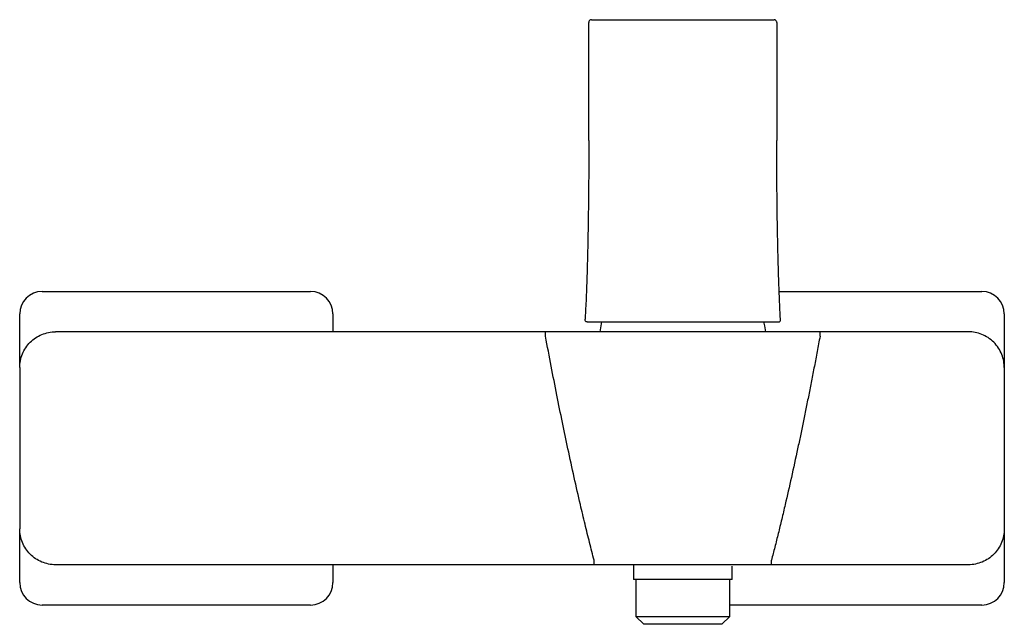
# Model space of a CAD drawing. Header units: millimetres. Extents: x 4211.034 to 4211.254, y 1884.886 to 1885.021.
import ezdxf

# ---------------------------------------------------------------- set-up
doc = ezdxf.new("R2010")
doc.units = ezdxf.units.MM
doc.layers.add('SANINDUSA', color=3, linetype='Continuous')

msp = doc.modelspace()

# ---------------------------------------------------------------- linework, layer by layer
at = {"layer": 'SANINDUSA'}
for p, q in [((4211.16165, 1884.99384), (4211.16165, 1885.02024)), ((4211.16225, 1885.02084), (4211.20305, 1885.02084)), ((4211.20365, 1885.02024), (4211.20365, 1884.99384)), ((4211.03949, 1884.96015), (4211.09949, 1884.96015)), ((4211.20419, 1884.96015), (4211.24949, 1884.96015)), ((4211.03449, 1884.94315), (4211.03449, 1884.95515)), ((4211.10449, 1884.95515), (4211.10449, 1884.95115)), ((4211.25449, 1884.95515), (4211.25449, 1884.94315)), ((4211.16125, 1884.95336), (4211.16166, 1884.95336)), ((4211.16166, 1884.95336), (4211.16166, 1884.95336)), ((4211.20364, 1884.95336), (4211.20364, 1884.95336)), ((4211.20364, 1884.95336), (4211.20405, 1884.95336)), ((4211.15198, 1884.95115), (4211.04249, 1884.95115)), ((4211.24649, 1884.95115), (4211.21332, 1884.95115)), ((4211.03449, 1884.94315), (4211.03449, 1884.90715)), ((4211.25449, 1884.94315), (4211.25449, 1884.90715)), ((4211.03449, 1884.89515), (4211.03449, 1884.90715)), ((4211.25449, 1884.90715), (4211.25449, 1884.89515)), ((4211.16284, 1884.89915), (4211.04249, 1884.89915)), ((4211.10449, 1884.89915), (4211.10449, 1884.89515)), ((4211.17165, 1884.89915), (4211.17165, 1884.89585)), ((4211.19365, 1884.89585), (4211.19365, 1884.89881)), ((4211.24649, 1884.89915), (4211.20245, 1884.89915)), ((4211.18265, 1884.89585), (4211.17165, 1884.89585)), ((4211.17217, 1884.89585), (4211.17217, 1884.8876)), ((4211.19365, 1884.89585), (4211.18265, 1884.89585)), ((4211.19313, 1884.8876), (4211.19313, 1884.89585)), ((4211.09949, 1884.89015), (4211.03949, 1884.89015)), ((4211.24949, 1884.89015), (4211.19313, 1884.89015)), ((4211.17217, 1884.8876), (4211.17392, 1884.88585)), ((4211.17217, 1884.8876), (4211.19313, 1884.8876)), ((4211.19138, 1884.88585), (4211.19313, 1884.8876)), ((4211.19138, 1884.88585), (4211.17392, 1884.88585))]:
    msp.add_line(p, q, dxfattribs=at)
at = {"layer": 'SANINDUSA', "flags": 128}
for points in [[(4211.16452, 1884.95338), (4211.16433, 1884.95251), (4211.1641, 1884.95115)], [(4211.20119, 1884.95115), (4211.20097, 1884.95251), (4211.20078, 1884.95337)]]:
    msp.add_lwpolyline(points, dxfattribs=at)
at = {"layer": 'SANINDUSA'}
for centre, start, end in [((4211.03949, 1884.95515), 90, 180), ((4211.09949, 1884.95515), 0, 90), ((4211.24949, 1884.95515), 0, 90), ((4211.03949, 1884.89515), 180, 270), ((4211.09949, 1884.89515), 270, 0), ((4211.24949, 1884.89515), 270, 0)]:
    msp.add_arc(centre, 0.005, start, end, dxfattribs=at)
for points, knots in [([(4211.16225, 1885.02084), (4211.16217, 1885.02083), (4211.16201, 1885.02081), (4211.16181, 1885.02067), (4211.16167, 1885.02047), (4211.16166, 1885.02031), (4211.16165, 1885.02024)], [0, 0, 0, 0, 0.25, 0.5, 0.749999, 1, 1, 1, 1]), ([(4211.20365, 1885.02024), (4211.20364, 1885.02031), (4211.20362, 1885.02047), (4211.20348, 1885.02067), (4211.20328, 1885.02081), (4211.20313, 1885.02083), (4211.20305, 1885.02084)], [0, 0, 0, 0, 0.2499978, 0.4999949, 0.7499959, 1, 1, 1, 1]), ([(4211.16165, 1884.99384), (4211.16165, 1884.99339), (4211.16165, 1884.9923), (4211.16164, 1884.99044), (4211.16163, 1884.98775), (4211.16162, 1884.98449), (4211.16157, 1884.98008), (4211.16151, 1884.97523), (4211.16141, 1884.97006), (4211.16129, 1884.96536), (4211.16115, 1884.96107), (4211.161, 1884.95731), (4211.16088, 1884.95498), (4211.16083, 1884.95396)], [0, 0, 0, 0, 0.034037, 0.082774, 0.139837, 0.236007, 0.327939, 0.471734, 0.600138, 0.717113, 0.82495, 0.922957, 1, 1, 1, 1]), ([(4211.20447, 1884.95396), (4211.20442, 1884.95492), (4211.20431, 1884.95711), (4211.20416, 1884.96064), (4211.20403, 1884.96466), (4211.20391, 1884.96904), (4211.20381, 1884.97382), (4211.20374, 1884.97823), (4211.2037, 1884.98221), (4211.20367, 1884.98562), (4211.20366, 1884.98875), (4211.20365, 1884.99135), (4211.20365, 1884.99294), (4211.20365, 1884.99369), (4211.20365, 1884.99384)], [0, 0, 0, 0, 0.0722915, 0.1644182, 0.2655129, 0.3747676, 0.4936073, 0.6252245, 0.7060867, 0.7930896, 0.8810019, 0.9416738, 0.988621, 1, 1, 1, 1]), ([(4211.16125, 1884.95336), (4211.16103, 1884.95336), (4211.16081, 1884.95353), (4211.16082, 1884.95379), (4211.16083, 1884.95396)], [0, 0, 0, 0, 0.37793, 1, 1, 1, 1]), ([(4211.20405, 1884.95336), (4211.20427, 1884.95336), (4211.20449, 1884.95353), (4211.20448, 1884.95379), (4211.20447, 1884.95396)], [0, 0, 0, 0, 0.37793, 1, 1, 1, 1]), ([(4211.16166, 1884.95336), (4211.16201, 1884.95336), (4211.16271, 1884.95336), (4211.16443, 1884.95336), (4211.1666, 1884.95336), (4211.16922, 1884.95336), (4211.17222, 1884.95336), (4211.17552, 1884.95336), (4211.17903, 1884.95336), (4211.18144, 1884.95336), (4211.18265, 1884.95336)], [0, 0, 0, 0, 0.125, 0.249903, 0.375022, 0.499952, 0.625054, 0.750008, 0.87503, 1, 1, 1, 1]), ([(4211.18265, 1884.95336), (4211.18385, 1884.95336), (4211.18627, 1884.95336), (4211.18978, 1884.95336), (4211.19307, 1884.95336), (4211.19607, 1884.95336), (4211.19869, 1884.95336), (4211.20087, 1884.95336), (4211.20259, 1884.95336), (4211.20329, 1884.95336), (4211.20364, 1884.95336)], [0, 0, 0, 0, 0.12497, 0.249992, 0.374946, 0.500048, 0.624978, 0.750097, 0.875, 1, 1, 1, 1]), ([(4211.03449, 1884.94315), (4211.03449, 1884.94367), (4211.03459, 1884.94472), (4211.0352, 1884.94673), (4211.03668, 1884.94896), (4211.03891, 1884.95044), (4211.04092, 1884.95105), (4211.04197, 1884.95115), (4211.04249, 1884.95115)], [0, 0, 0, 0, 1.568274, 3.136549, 6.257994, 9.379439, 10.947713, 12.515987, 12.515987, 12.515987, 12.515987]), ([(4211.17207, 1884.95115), (4211.17057, 1884.95115), (4211.16902, 1884.95115), (4211.16581, 1884.95115), (4211.16416, 1884.95115), (4211.16074, 1884.95115), (4211.15901, 1884.95115), (4211.15552, 1884.95115), (4211.15376, 1884.95115), (4211.15198, 1884.95115)], [0, 0, 0, 0, 0.25, 0.25, 0.5, 0.5, 0.75, 0.75, 1, 1, 1, 1]), ([(4211.16284, 1884.90015), (4211.16267, 1884.9008), (4211.16233, 1884.90211), (4211.16182, 1884.9041), (4211.16131, 1884.90615), (4211.1608, 1884.90824), (4211.16028, 1884.91039), (4211.15947, 1884.91385), (4211.15835, 1884.91874), (4211.15702, 1884.92485), (4211.15573, 1884.93099), (4211.15449, 1884.93713), (4211.15323, 1884.94354), (4211.1524, 1884.94792), (4211.15198, 1884.95015)], [0, 0, 0, 0, 0.039272, 0.079492, 0.12066, 0.162778, 0.205846, 0.249865, 0.371343, 0.499895, 0.616751, 0.73905, 0.866798, 1, 1, 1, 1]), ([(4211.19322, 1884.95115), (4211.19243, 1884.95115), (4211.19161, 1884.95115), (4211.1899, 1884.95115), (4211.18903, 1884.95115), (4211.18725, 1884.95115), (4211.18635, 1884.95115), (4211.18496, 1884.95115), (4211.18449, 1884.95115), (4211.18356, 1884.95115), (4211.18309, 1884.95115), (4211.1817, 1884.95115), (4211.18078, 1884.95115), (4211.1794, 1884.95115), (4211.17894, 1884.95115), (4211.17802, 1884.95115), (4211.17757, 1884.95115), (4211.17533, 1884.95115), (4211.17365, 1884.95115), (4211.17207, 1884.95115)], [0, 0, 0, 0, 0.125, 0.125, 0.25, 0.25, 0.375, 0.375, 0.4375, 0.4375, 0.5, 0.5, 0.625, 0.625, 0.6875, 0.6875, 0.75, 0.75, 1, 1, 1, 1]), ([(4211.21332, 1884.95115), (4211.21154, 1884.95115), (4211.20977, 1884.95115), (4211.20628, 1884.95115), (4211.20455, 1884.95115), (4211.20114, 1884.95115), (4211.19948, 1884.95115), (4211.19627, 1884.95115), (4211.19472, 1884.95115), (4211.19322, 1884.95115)], [0, 0, 0, 0, 0.25, 0.25, 0.5, 0.5, 0.75, 0.75, 1, 1, 1, 1]), ([(4211.21332, 1884.95015), (4211.2131, 1884.94902), (4211.21268, 1884.94679), (4211.21205, 1884.94348), (4211.21141, 1884.94023), (4211.21079, 1884.93706), (4211.21016, 1884.93396), (4211.20954, 1884.93093), (4211.20893, 1884.92797), (4211.20806, 1884.92387), (4211.20694, 1884.91874), (4211.20575, 1884.91349), (4211.20476, 1884.90933), (4211.20399, 1884.90617), (4211.20323, 1884.90312), (4211.20271, 1884.90113), (4211.20245, 1884.90015)], [0, 0, 0, 0, 0.06728, 0.133197, 0.197751, 0.260944, 0.322775, 0.383245, 0.442355, 0.500106, 0.628646, 0.750136, 0.815804, 0.879335, 0.940733, 1, 1, 1, 1]), ([(4211.21332, 1884.95015), (4211.21332, 1884.95027), (4211.21332, 1884.95039), (4211.21332, 1884.95064), (4211.21332, 1884.95076), (4211.21332, 1884.95095), (4211.21332, 1884.95103), (4211.21332, 1884.95113), (4211.21332, 1884.95115), (4211.21332, 1884.95115)], [0, 0, 0, 0, 0.25, 0.25, 0.5, 0.5, 0.75, 0.75, 1, 1, 1, 1]), ([(4211.25449, 1884.94315), (4211.25449, 1884.94362), (4211.25445, 1884.94411), (4211.25426, 1884.9451), (4211.25412, 1884.9456), (4211.25373, 1884.94659), (4211.25348, 1884.94707), (4211.25289, 1884.94798), (4211.25254, 1884.94842), (4211.25175, 1884.9492), (4211.25132, 1884.94955), (4211.25041, 1884.95014), (4211.24993, 1884.95039), (4211.24894, 1884.95078), (4211.24844, 1884.95092), (4211.24745, 1884.95111), (4211.24696, 1884.95115), (4211.24649, 1884.95115)], [0, 0, 0, 0, 0.125, 0.125, 0.25, 0.25, 0.375, 0.375, 0.5, 0.5, 0.625, 0.625, 0.75, 0.75, 0.875, 0.875, 1, 1, 1, 1]), ([(4211.04249, 1884.89915), (4211.04197, 1884.89915), (4211.04092, 1884.89925), (4211.03891, 1884.89986), (4211.03668, 1884.90134), (4211.0352, 1884.90357), (4211.03459, 1884.90558), (4211.03449, 1884.90663), (4211.03449, 1884.90715)], [0, 0, 0, 0, 1.568274, 3.136549, 6.257994, 9.379439, 10.947713, 12.515987, 12.515987, 12.515987, 12.515987]), ([(4211.25449, 1884.90715), (4211.25449, 1884.90663), (4211.25438, 1884.90558), (4211.25378, 1884.90357), (4211.25229, 1884.90134), (4211.25007, 1884.89986), (4211.24806, 1884.89925), (4211.24701, 1884.89915), (4211.24649, 1884.89915)], [0, 0, 0, 0, 1.568274, 3.136549, 6.257994, 9.379439, 10.947713, 12.515987, 12.515987, 12.515987, 12.515987]), ([(4211.17731, 1884.89915), (4211.17712, 1884.89915), (4211.17674, 1884.89915), (4211.17616, 1884.89915), (4211.17557, 1884.89915), (4211.17499, 1884.89915), (4211.1744, 1884.89915), (4211.17342, 1884.89915), (4211.17203, 1884.89915), (4211.17023, 1884.89915), (4211.1684, 1884.89915), (4211.16677, 1884.89915), (4211.16533, 1884.89915), (4211.16408, 1884.89915), (4211.16326, 1884.89915), (4211.16284, 1884.89915)], [0, 0, 0, 0, 0.041736, 0.08346, 0.125181, 0.166911, 0.208661, 0.250442, 0.374738, 0.499127, 0.623734, 0.748394, 0.832262, 0.916102, 1, 1, 1, 1]), ([(4211.18265, 1884.89915), (4211.18252, 1884.89915), (4211.18226, 1884.89915), (4211.18187, 1884.89915), (4211.18148, 1884.89915), (4211.1811, 1884.89915), (4211.18071, 1884.89915), (4211.18032, 1884.89915), (4211.17984, 1884.89915), (4211.17927, 1884.89915), (4211.17861, 1884.89915), (4211.17795, 1884.89915), (4211.17753, 1884.89915), (4211.17731, 1884.89915)], [0, 0, 0, 0, 0.071028, 0.141993, 0.212951, 0.283956, 0.355063, 0.426327, 0.497802, 0.62314, 0.748426, 0.87395, 1, 1, 1, 1]), ([(4211.18798, 1884.89915), (4211.18786, 1884.89915), (4211.18762, 1884.89915), (4211.18725, 1884.89915), (4211.18688, 1884.89915), (4211.18651, 1884.89915), (4211.18613, 1884.89915), (4211.18575, 1884.89915), (4211.18527, 1884.89915), (4211.18469, 1884.89915), (4211.18401, 1884.89915), (4211.18333, 1884.89915), (4211.18288, 1884.89915), (4211.18265, 1884.89915)], [0, 0, 0, 0, 0.0716733, 0.1431461, 0.2144709, 0.2857005, 0.3568881, 0.4280867, 0.4993496, 0.6249708, 0.7500871, 0.874997, 1, 1, 1, 1]), ([(4211.20245, 1884.89915), (4211.20225, 1884.89915), (4211.20184, 1884.89915), (4211.20122, 1884.89915), (4211.2006, 1884.89915), (4211.19998, 1884.89915), (4211.19936, 1884.89915), (4211.19834, 1884.89915), (4211.19691, 1884.89915), (4211.19509, 1884.89915), (4211.19329, 1884.89915), (4211.1917, 1884.89915), (4211.19032, 1884.89915), (4211.18914, 1884.89915), (4211.18837, 1884.89915), (4211.18798, 1884.89915)], [0, 0, 0, 0, 0.041759, 0.083496, 0.125223, 0.166951, 0.20869, 0.250451, 0.374784, 0.499137, 0.623772, 0.748387, 0.832293, 0.916134, 1, 1, 1, 1]), ([(4211.20245, 1884.89915), (4211.20245, 1884.89915), (4211.20245, 1884.89917), (4211.20245, 1884.89927), (4211.20245, 1884.89934), (4211.20245, 1884.89954), (4211.20245, 1884.89966), (4211.20245, 1884.8999), (4211.20245, 1884.90003), (4211.20245, 1884.90015)], [0, 0, 0, 0, 0.25, 0.25, 0.5, 0.5, 0.75, 0.75, 1, 1, 1, 1])]:
    msp.add_open_spline(points, degree=3, knots=knots, dxfattribs=at)
for points in [[(4211.15198, 1884.95015), (4211.15198, 1884.95028), (4211.15198, 1884.95054), (4211.15198, 1884.95087), (4211.15198, 1884.9511), (4211.15198, 1884.95115), (4211.15198, 1884.95115)], [(4211.16284, 1884.89915), (4211.16284, 1884.89915), (4211.16284, 1884.8992), (4211.16284, 1884.89942), (4211.16284, 1884.89976), (4211.16284, 1884.90002), (4211.16284, 1884.90015)]]:
    msp.add_open_spline(points, degree=3, dxfattribs=at)

doc.saveas('drawing.dxf')
